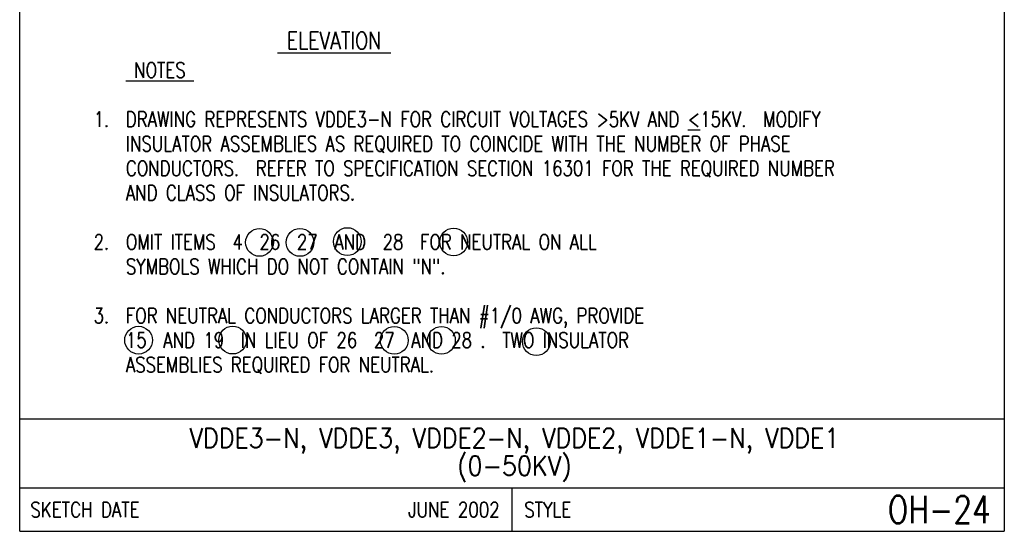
# Model space of a CAD drawing. Extents: x 0 to 7.1, y 0 to 9.85.
# Tile 1 of 6: x 0 to 7.1, y 0 to 3.69. Entities that reach past the tile are written whole.
import ezdxf
from ezdxf.enums import TextEntityAlignment as Align

# ---------------------------------------------------------------- set-up
doc = ezdxf.new("R2010")
doc.units = 0
doc.header["$MEASUREMENT"] = 0
doc.layers.add('E-DETL', color=2, linetype='CONTINUOUS')
doc.layers.add('E-DETL-TEXT', color=3, linetype='CONTINUOUS')
doc.styles.add('ROMANS', font='ROMANS.SHX', dxfattribs={"width": 0.8})

msp = doc.modelspace()

# ---------------------------------------------------------------- linework, layer by layer
at = {"layer": 'E-DETL'}
for p, q in [((0, 0), (0, 9.8484)), ((7.1036, 9.8484), (7.1036, 0)), ((0, 0.8125), (7.1036, 0.8125)), ((0, 0.3125), (7.1036, 0.3125)), ((3.5518, 0.3125), (3.5518, 0)), ((0, 0), (7.1036, 0))]:
    msp.add_line(p, q, dxfattribs=at)
at = {"layer": 'E-DETL-TEXT'}
for centre in [(1.73, 2.0838), (2.022, 2.0838), (2.3635, 2.09), (3.1304, 2.0871), (0.8577, 1.3787), (1.5365, 1.3793), (2.7022, 1.3772), (3.0429, 1.3772), (3.7274, 1.3683)]:
    msp.add_circle(centre, 0.1, dxfattribs=at)

# ---------------------------------------------------------------- texts
at = {"layer": 'E-DETL-TEXT', "style": 'ROMANS', "width": 0.8}
for s, height, p in [('%%U ELEVATION ', 0.125, (1.8591, 3.4777)), ('%%U NOTES ', 0.10938, (0.7662, 3.2722)), ('DRAWING REPRESENTS VDDE3-N FOR CIRCUIT VOLTAGES >5KV AND %%U<%%U15KV.  MODIFY', 0.109375, (0.7662, 2.918)), ('INSULATOR ASSEMBLIES AS REQUIRED TO COINCIDE WITH THE NUMBER OF PHASE', 0.109375, (0.7662, 2.7409)), ('CONDUCTORS.  REFER TO SPECIFICATION SECTION 16301 FOR THE REQUIRED NUMBER', 0.109375, (0.7662, 2.5639)), ('AND CLASS OF INSULATORS.', 0.109375, (0.7662, 2.3868)), ('OMIT ITEMS  4  26  27  AND  28  FOR NEUTRAL ON ALL', 0.109375, (0.7662, 2.0326)), ('SYMBOLS WHICH DO NOT CONTAIN "N".', 0.109375, (0.7662, 1.8555)), ('FOR NEUTRAL CONDUCTORS LARGER THAN #1/0 AWG, PROVIDE', 0.109375, (0.7662, 1.5014)), ('15  AND 19  IN LIEU OF 26  27  AND 28 .  TWO INSULATOR', 0.109375, (0.7662, 1.3243)), ('ASSEMBLIES REQUIRED FOR NEUTRAL.', 0.109375, (0.7662, 1.1472))]:
    msp.add_text(s, height=height, dxfattribs=at).set_placement(p)
for s, p in [('1.  ', (0.7662, 2.918)), ('2.  ', (0.7662, 2.0326)), ('3.  ', (0.7662, 1.5014))]:
    msp.add_text(s, height=0.10938, dxfattribs=at).set_placement(p, align=Align.RIGHT)
at = {"layer": 'E-DETL-TEXT', "style": 'ROMANS', "width": 0.9}
for s, p in [('VDDE3-N, VDDE3, VDDE2-N, VDDE2, VDDE1-N, VDDE1', (3.5688, 0.6031)), ('(0-50KV)', (3.5688, 0.4031))]:
    msp.add_text(s, height=0.14, dxfattribs=at).set_placement(p, align=Align.CENTER)
at = {"layer": 'E-DETL-TEXT', "style": 'ROMANS', "width": 0.8}
for s, p in [('SKETCH DATE', (0.0773, 0.1563)), ('STYLE', (3.6406, 0.1563))]:
    msp.add_text(s, height=0.11, dxfattribs=at).set_placement(p, align=Align.MIDDLE_LEFT)
for s, height, p in [('JUNE 2002', 0.11, (3.463, 0.1563)), ('OH-24', 0.19685, (7.0055, 0.1563))]:
    msp.add_text(s, height=height, dxfattribs=at).set_placement(p, align=Align.MIDDLE_RIGHT)

doc.saveas('drawing.dxf')
